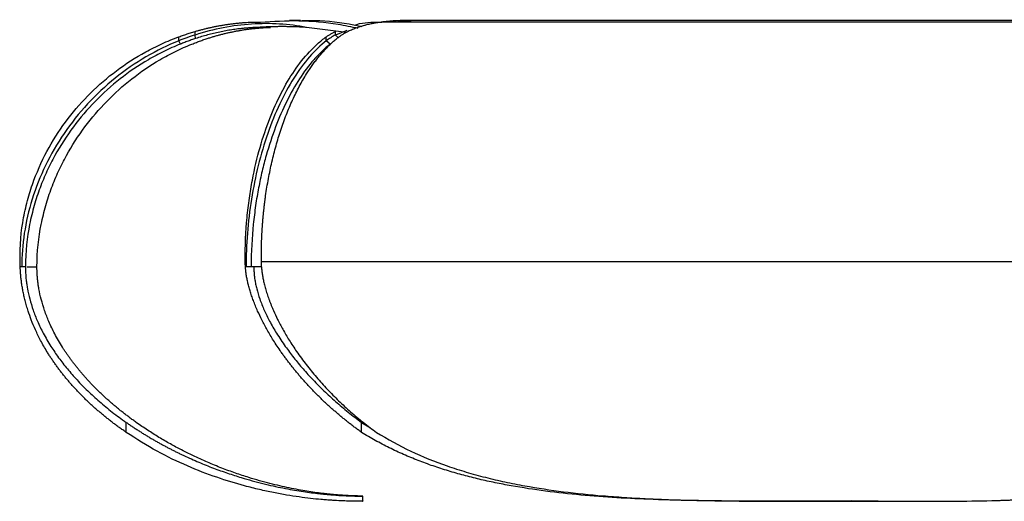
# Paper-space layout '_Izquierda' of a CAD drawing. Header units: millimetres. Extents: x -312 to 192, y 0 to 116.
# Tile 1 of 2: x -312 to -125, y 24 to 116. Entities that reach past the tile are written whole.
import ezdxf

# ---------------------------------------------------------------- set-up
doc = ezdxf.new("R2010")
doc.units = ezdxf.units.MM

psp = doc.layouts.new('_Izquierda')

# ---------------------------------------------------------------- linework, layer by layer
at = {"color": 7, "linetype": 'Continuous', "lineweight": 25}
for p, q in [((-266.65, 114.4), (-264.51, 114.4)), ((-258.76, 115.7), (-260.89, 115.7)), ((-250.02, 113.46), (-257.61, 114.4)), ((-246.51, 114.73), (-247.36, 114.57)), ((-237.75, 115.61), (-241.61, 115.42)), ((-80.48, 115.42), (-241.61, 115.42)), ((-78.94, 115.7), (-239.82, 115.7)), ((-281.88, 111.88), (-281.88, 112.62)), ((-278.82, 112.95), (-278.82, 113.63)), ((-278.7, 112.29), (-278.82, 112.95)), ((-253.88, 111.88), (-253.88, 112.62)), ((-249.98, 113.79), (-252.11, 112.95)), ((-252.11, 112.95), (-252.11, 113.63)), ((-281.61, 111.23), (-281.88, 111.88)), ((-253.14, 111.23), (-253.88, 111.88)), ((-100.57, 69.9), (-266.21, 69.9)), ((-266.21, 68.91), (-266.21, 69.9)), ((-311.05, 68.9), (-312.04, 68.9)), ((-308.85, 68.9), (-308.85, 68.9)), ((-266.21, 68.9), (-269.25, 68.9)), ((-291.9, 37.49), (-291.9, 39.38)), ((-247.17, 37.49), (-247.17, 39.38)), ((-247.17, 39.38), (-245.46, 38.38)), ((-247.03, 25.39), (-246.95, 25.39)), ((-246.99, 24.4), (-246.97, 24.4)), ((-246.97, 24.4), (-246.95, 24.4)), ((-246.94, 24.4), (-246.94, 24.62)), ((-154.91, 24.4), (-154.13, 24.55)), ((-149.03, 24.4), (-154.91, 24.4)), ((-152.68, 24.4), (-151.42, 24.4))]:
    psp.add_line(p, q, dxfattribs=at)
at = {"color": 8, "linetype": 'Continuous', "lineweight": 25}
for p, q in [((-251.56, 112.39), (-252.11, 112.95)), ((-310.69, 68.9), (-308.85, 68.9))]:
    psp.add_line(p, q, dxfattribs=at)
at = {"color": 7, "linetype": 'Continuous', "lineweight": 25}
for points, knots in [([(-257.61, 114.39), (-260.98, 115.04), (-264.51, 115.26), (-271.65, 114.79), (-275.27, 114.1), (-278.82, 112.95)], [0, 0, 0, 0, 0.5, 0.5, 1, 1, 1, 1]), ([(-278.81, 113.63), (-278.6, 113.69), (-278.17, 113.81), (-277.53, 113.99), (-276.88, 114.15), (-276.24, 114.3), (-275.59, 114.45), (-274.94, 114.58), (-274.29, 114.71), (-273.64, 114.82), (-272.99, 114.93), (-272.34, 115.02), (-271.69, 115.11), (-271.03, 115.18), (-270.38, 115.25), (-269.72, 115.3), (-269.06, 115.35), (-268.4, 115.38), (-267.74, 115.4), (-267.07, 115.42), (-266.63, 115.42), (-266.41, 115.42)], [0, 0, 0, 0, 0.05287, 0.105637, 0.158308, 0.210886, 0.263381, 0.315814, 0.368205, 0.420576, 0.472946, 0.525336, 0.57776, 0.630236, 0.682778, 0.735398, 0.788107, 0.840915, 0.89383, 0.946857, 1, 1, 1, 1]), ([(-266.65, 114.4), (-266.88, 114.39), (-267.32, 114.38), (-268, 114.34), (-268.67, 114.3), (-269.33, 114.24), (-270, 114.18), (-270.83, 114.08), (-271.83, 113.94), (-272.98, 113.75), (-274.14, 113.52), (-275.28, 113.26), (-276.43, 112.97), (-277.56, 112.65), (-278.32, 112.41), (-278.7, 112.29)], [0, 0, 0, 0, 0.055278, 0.11041, 0.165402, 0.220264, 0.275008, 0.329646, 0.425422, 0.521008, 0.616509, 0.712046, 0.807749, 0.903719, 1, 1, 1, 1]), ([(-276.5, 112.29), (-276.28, 112.36), (-275.85, 112.5), (-275.2, 112.69), (-274.54, 112.88), (-273.89, 113.06), (-273.23, 113.22), (-272.57, 113.38), (-271.91, 113.52), (-271.25, 113.66), (-270.58, 113.78), (-269.92, 113.9), (-269.25, 114), (-268.58, 114.09), (-267.9, 114.17), (-267.23, 114.24), (-266.55, 114.3), (-265.87, 114.34), (-265.19, 114.38), (-264.74, 114.39), (-264.51, 114.4)], [0, 0, 0, 0, 0.055588, 0.111082, 0.166491, 0.221822, 0.277087, 0.332309, 0.387516, 0.442732, 0.497981, 0.553286, 0.608668, 0.664149, 0.719745, 0.775475, 0.831353, 0.887392, 0.943605, 1, 1, 1, 1]), ([(-257.61, 114.4), (-257.86, 114.41), (-258.36, 114.44), (-259.13, 114.48), (-259.9, 114.51), (-260.69, 114.53), (-261.5, 114.54), (-262.32, 114.55), (-263.16, 114.54), (-264.01, 114.52), (-264.88, 114.5), (-265.76, 114.46), (-266.35, 114.42), (-266.65, 114.4)], [0, 0, 0, 0, 0.082375, 0.166387, 0.252056, 0.339404, 0.428453, 0.519229, 0.611757, 0.706067, 0.802189, 0.900155, 1, 1, 1, 1]), ([(-266.41, 115.42), (-263.96, 115.56), (-259.01, 115.86), (-252.79, 115.3), (-249.12, 114.53), (-247.87, 114.27)], [0, 0, 0, 0, 0.3905556, 0.7923647, 1, 1, 1, 1]), ([(-247.12, 114.52), (-247.93, 114.69), (-251.15, 115.35), (-254.98, 115.77), (-257.98, 115.64), (-258.49, 115.62)], [0, 0, 0, 0, 0.219089, 0.867893, 1, 1, 1, 1]), ([(-241.61, 115.42), (-241.76, 115.42), (-242.06, 115.42), (-242.51, 115.4), (-242.96, 115.38), (-243.4, 115.35), (-243.84, 115.3), (-244.28, 115.25), (-244.72, 115.18), (-245.15, 115.11), (-245.58, 115.02), (-246.01, 114.93), (-246.43, 114.82), (-246.85, 114.71), (-247.27, 114.58), (-247.69, 114.45), (-248.1, 114.3), (-248.51, 114.15), (-248.92, 113.99), (-249.32, 113.81), (-249.59, 113.69), (-249.72, 113.63)], [0, 0, 0, 0, 0.053143, 0.10617, 0.159085, 0.211893, 0.264602, 0.317222, 0.369764, 0.42224, 0.474664, 0.527054, 0.579424, 0.631795, 0.684186, 0.736619, 0.789114, 0.841692, 0.894363, 0.94713, 1, 1, 1, 1]), ([(-248.57, 114.81), (-248.4, 114.87), (-246.89, 115.39), (-245.24, 115.41), (-243.77, 115.42)], [0, 0, 0, 0, 0.110604, 1, 1, 1, 1]), ([(-243.77, 115.42), (-242.05, 115.64), (-240.14, 115.89), (-238.14, 115.63), (-237.94, 115.6)], [0, 0, 0, 0, 0.900921, 1, 1, 1, 1]), ([(-312.06, 69.9), (-312.14, 72.99), (-311.87, 75.73), (-311.15, 79.54), (-310.87, 80.76), (-310.21, 83.13), (-309.83, 84.27), (-308.61, 87.58), (-307.64, 89.64), (-305.47, 93.53), (-304.26, 95.36), (-301.62, 98.8), (-300.19, 100.42), (-297.13, 103.45), (-293.87, 106.28), (-289.24, 109.27), (-286.18, 110.8), (-284.08, 111.76), (-283, 112.21), (-281.88, 112.62)], [0, 0, 0, 0, 0.125, 0.125, 0.1875, 0.1875, 0.25, 0.25, 0.375, 0.375, 0.5, 0.5, 0.625, 0.625, 0.75, 0.875, 0.9375, 0.9375, 1, 1, 1, 1]), ([(-281.88, 112.62), (-281.73, 112.67), (-281.44, 112.78), (-281, 112.93), (-280.56, 113.08), (-280.13, 113.23), (-279.69, 113.37), (-279.25, 113.5), (-278.96, 113.59), (-278.81, 113.63)], [0, 0, 0, 0, 0.144437, 0.288234, 0.431461, 0.574183, 0.716469, 0.858386, 1, 1, 1, 1]), ([(-278.7, 112.29), (-278.84, 112.24), (-279.11, 112.15), (-279.53, 112.01), (-279.94, 111.86), (-280.36, 111.71), (-280.78, 111.56), (-281.19, 111.4), (-281.47, 111.28), (-281.61, 111.23)], [0, 0, 0, 0, 0.1414122, 0.2831931, 0.4254102, 0.5681314, 0.7114247, 0.8553583, 1, 1, 1, 1]), ([(-279.41, 111.23), (-279.27, 111.28), (-278.99, 111.4), (-278.57, 111.56), (-278.16, 111.71), (-277.74, 111.86), (-277.33, 112.01), (-276.91, 112.15), (-276.64, 112.24), (-276.5, 112.29)], [0, 0, 0, 0, 0.1446397, 0.2885719, 0.4318646, 0.5745858, 0.7168035, 0.8585857, 1, 1, 1, 1]), ([(-269.27, 69.9), (-269.31, 72.99), (-269.17, 75.73), (-268.81, 79.54), (-268.66, 80.76), (-268.32, 83.13), (-268.14, 84.27), (-267.51, 87.58), (-267.02, 89.64), (-265.91, 93.53), (-265.29, 95.36), (-263.94, 98.8), (-263.22, 100.42), (-261.66, 103.45), (-259.99, 106.28), (-257.63, 109.27), (-256.07, 110.8), (-255, 111.76), (-254.45, 112.21), (-253.88, 112.62)], [0, 0, 0, 0, 0.125, 0.125, 0.1875, 0.1875, 0.25, 0.25, 0.375, 0.375, 0.5, 0.5, 0.625, 0.625, 0.75, 0.875, 0.9375, 0.9375, 1, 1, 1, 1]), ([(-266.21, 69.9), (-266.21, 70.12), (-266.22, 70.56), (-266.22, 71.23), (-266.21, 71.89), (-266.2, 72.55), (-266.19, 73.21), (-266.17, 73.87), (-266.14, 74.53), (-266.11, 75.19), (-266.07, 75.85), (-266.03, 76.51), (-265.98, 77.17), (-265.93, 77.83), (-265.87, 78.49), (-265.8, 79.15), (-265.73, 79.8), (-265.66, 80.46), (-265.58, 81.12), (-265.49, 81.77), (-265.28, 83.31), (-264.89, 85.69), (-264.23, 88.86), (-263.45, 91.93), (-262.53, 94.94), (-261.48, 97.86), (-260.3, 100.64), (-259.02, 103.23), (-257.93, 105.1), (-257.1, 106.38), (-256.57, 107.15), (-256.03, 107.9), (-255.49, 108.6), (-254.93, 109.28), (-254.37, 109.92), (-253.8, 110.53), (-253.22, 111.1), (-252.63, 111.64), (-252.03, 112.15), (-251.63, 112.47), (-251.43, 112.62)], [0, 0, 0, 0, 0.011903, 0.023796, 0.035682, 0.047565, 0.059447, 0.071332, 0.083224, 0.095125, 0.107039, 0.118969, 0.130917, 0.142889, 0.154885, 0.16691, 0.178967, 0.191059, 0.203189, 0.215359, 0.227574, 0.289085, 0.350626, 0.412578, 0.475313, 0.541322, 0.607035, 0.672865, 0.739223, 0.76322, 0.787104, 0.810892, 0.834603, 0.858256, 0.881869, 0.905461, 0.929052, 0.952659, 0.976302, 1, 1, 1, 1]), ([(-253.88, 112.62), (-253.8, 112.67), (-253.65, 112.78), (-253.41, 112.93), (-253.17, 113.08), (-252.92, 113.23), (-252.66, 113.37), (-252.39, 113.5), (-252.2, 113.59), (-252.11, 113.63)], [0, 0, 0, 0, 0.1444366, 0.2882342, 0.4314605, 0.574183, 0.7164692, 0.858386, 1, 1, 1, 1]), ([(-249.72, 113.63), (-249.81, 113.59), (-249.99, 113.5), (-250.25, 113.37), (-250.5, 113.23), (-250.75, 113.08), (-250.98, 112.93), (-251.21, 112.78), (-251.36, 112.67), (-251.43, 112.62)], [0, 0, 0, 0, 0.141614, 0.283531, 0.425817, 0.568539, 0.711766, 0.855563, 1, 1, 1, 1]), ([(-281.88, 111.88), (-286.14, 110.17), (-290.27, 107.75), (-295.86, 103.26), (-297.61, 101.61), (-300.86, 98.1), (-302.35, 96.22), (-305.03, 92.31), (-306.21, 90.26), (-308.24, 86.08), (-309.08, 83.94), (-310.43, 79.63), (-310.93, 77.46), (-311.59, 73.14), (-311.76, 71), (-311.76, 68.9)], [0, 0, 0, 0, 0.25, 0.25, 0.375, 0.375, 0.5, 0.5, 0.625, 0.625, 0.75, 0.75, 0.875, 0.875, 1, 1, 1, 1]), ([(-281.61, 111.23), (-282.69, 110.8), (-283.73, 110.33), (-285.75, 109.34), (-288.69, 107.76), (-293.16, 104.72), (-296.31, 101.87), (-299.27, 98.83), (-302.05, 95.62), (-304.98, 91.08), (-306.49, 88.11), (-307.43, 86.07), (-307.87, 85.02), (-308.68, 82.85), (-309.05, 81.73), (-309.71, 79.42), (-310, 78.23), (-310.75, 74.52), (-311.05, 71.86), (-311.05, 68.9)], [0, 0, 0, 0, 0.0625, 0.0625, 0.125, 0.25, 0.375, 0.375, 0.5, 0.625, 0.6875, 0.6875, 0.75, 0.75, 0.8125, 0.8125, 0.875, 0.875, 1, 1, 1, 1]), ([(-308.85, 68.9), (-308.85, 71.86), (-308.54, 74.52), (-307.8, 78.23), (-307.51, 79.42), (-306.85, 81.73), (-306.47, 82.85), (-305.66, 85.02), (-305.22, 86.07), (-304.28, 88.11), (-302.78, 91.08), (-299.84, 95.62), (-297.07, 98.83), (-294.11, 101.87), (-290.96, 104.72), (-286.49, 107.76), (-283.55, 109.34), (-281.53, 110.33), (-280.48, 110.8), (-279.41, 111.23)], [0, 0, 0, 0, 0.125, 0.125, 0.1875, 0.1875, 0.25, 0.25, 0.3125, 0.3125, 0.375, 0.5, 0.625, 0.625, 0.75, 0.875, 0.9375, 0.9375, 1, 1, 1, 1]), ([(-253.88, 111.88), (-256.05, 110.17), (-258.16, 107.75), (-261, 103.26), (-261.9, 101.61), (-263.56, 98.1), (-264.32, 96.22), (-265.68, 92.31), (-266.29, 90.26), (-267.32, 86.08), (-267.75, 83.94), (-268.44, 79.63), (-268.69, 77.46), (-269.03, 73.14), (-269.11, 71), (-269.11, 68.9)], [0, 0, 0, 0, 0.25, 0.25, 0.375, 0.375, 0.5, 0.5, 0.625, 0.625, 0.75, 0.75, 0.875, 0.875, 1, 1, 1, 1]), ([(-253.14, 111.23), (-253.69, 110.8), (-254.22, 110.33), (-255.25, 109.34), (-256.75, 107.76), (-259.03, 104.72), (-260.64, 101.87), (-262.15, 98.83), (-263.56, 95.62), (-265.06, 91.08), (-265.83, 88.11), (-266.31, 86.07), (-266.53, 85.02), (-266.95, 82.85), (-267.14, 81.73), (-267.47, 79.42), (-267.62, 78.23), (-268, 74.52), (-268.16, 71.86), (-268.16, 68.9)], [0, 0, 0, 0, 0.0625, 0.0625, 0.125, 0.25, 0.375, 0.375, 0.5, 0.625, 0.6875, 0.6875, 0.75, 0.75, 0.8125, 0.8125, 0.875, 0.875, 1, 1, 1, 1]), ([(-291.89, 37.49), (-292.11, 37.64), (-292.54, 37.94), (-293.18, 38.39), (-293.81, 38.85), (-294.44, 39.32), (-295.05, 39.79), (-295.65, 40.27), (-296.24, 40.75), (-296.83, 41.24), (-297.4, 41.73), (-297.97, 42.23), (-298.53, 42.74), (-299.08, 43.25), (-299.61, 43.76), (-300.14, 44.28), (-300.66, 44.81), (-301.17, 45.34), (-301.67, 45.88), (-302.17, 46.42), (-302.65, 46.97), (-303.12, 47.53), (-303.58, 48.09), (-304.04, 48.65), (-304.48, 49.23), (-304.91, 49.81), (-305.34, 50.39), (-305.75, 50.98), (-306.16, 51.58), (-306.55, 52.18), (-307.24, 53.29), (-308.14, 54.87), (-309.13, 56.89), (-309.91, 58.76), (-310.46, 60.29), (-310.83, 61.52), (-311.1, 62.49), (-311.33, 63.43), (-311.52, 64.33), (-311.67, 65.2), (-311.8, 66.03), (-311.9, 66.81), (-311.97, 67.56), (-312.01, 68.25), (-312.03, 68.69), (-312.04, 68.91)], [0, 0, 0, 0, 0.020812, 0.041507, 0.062086, 0.082554, 0.102912, 0.123164, 0.143312, 0.16336, 0.183309, 0.203165, 0.222929, 0.242604, 0.262194, 0.281703, 0.301132, 0.320487, 0.339771, 0.358986, 0.378138, 0.397229, 0.416264, 0.435247, 0.454182, 0.473073, 0.491925, 0.510742, 0.529532, 0.548299, 0.567052, 0.631413, 0.689654, 0.741684, 0.787312, 0.813888, 0.83934, 0.863655, 0.886809, 0.908778, 0.929547, 0.949093, 0.967381, 0.984366, 1, 1, 1, 1]), ([(-311.04, 68.9), (-311.04, 68.77), (-311.04, 68.51), (-311.03, 68.11), (-311.01, 67.7), (-310.99, 67.3), (-310.96, 66.89), (-310.92, 66.47), (-310.87, 66.05), (-310.81, 65.63), (-310.74, 65.2), (-310.58, 64.26), (-310.23, 62.73), (-309.6, 60.68), (-308.75, 58.5), (-307.63, 56.19), (-306.5, 54.26), (-305.49, 52.73), (-304.74, 51.66), (-303.93, 50.6), (-303.08, 49.54), (-302.19, 48.48), (-301.24, 47.44), (-300.25, 46.4), (-299.21, 45.37), (-298.12, 44.34), (-296.97, 43.33), (-295.78, 42.32), (-294.54, 41.33), (-293.24, 40.34), (-292.35, 39.71), (-291.9, 39.38)], [0, 0, 0, 0, 0.010158, 0.020453, 0.030885, 0.041454, 0.052159, 0.063003, 0.073989, 0.085119, 0.0964, 0.107836, 0.160695, 0.220038, 0.28038, 0.350421, 0.430068, 0.465646, 0.501899, 0.538858, 0.576553, 0.615013, 0.654264, 0.694332, 0.735246, 0.777033, 0.819719, 0.863331, 0.907895, 0.953442, 1, 1, 1, 1]), ([(-290, 39.38), (-290.21, 39.54), (-290.64, 39.84), (-291.27, 40.31), (-291.89, 40.78), (-292.5, 41.25), (-293.1, 41.72), (-293.68, 42.2), (-294.25, 42.68), (-294.81, 43.16), (-295.36, 43.64), (-295.9, 44.13), (-296.43, 44.61), (-296.94, 45.1), (-297.45, 45.6), (-297.94, 46.09), (-298.42, 46.58), (-298.89, 47.08), (-299.35, 47.58), (-299.8, 48.08), (-300.24, 48.59), (-300.67, 49.09), (-301.08, 49.6), (-301.49, 50.1), (-301.88, 50.61), (-302.27, 51.12), (-302.64, 51.63), (-303, 52.15), (-303.36, 52.66), (-303.7, 53.18), (-304.44, 54.33), (-305.46, 56.09), (-306.57, 58.41), (-307.42, 60.6), (-308.05, 62.68), (-308.41, 64.31), (-308.61, 65.46), (-308.7, 66.17), (-308.77, 66.87), (-308.82, 67.56), (-308.85, 68.23), (-308.85, 68.68), (-308.85, 68.9)], [0, 0, 0, 0, 0.022367, 0.044502, 0.06641, 0.088092, 0.109553, 0.130795, 0.151822, 0.172637, 0.193243, 0.213642, 0.233838, 0.253833, 0.27363, 0.293233, 0.312644, 0.331866, 0.350902, 0.369755, 0.388429, 0.406926, 0.425249, 0.443401, 0.461385, 0.479205, 0.496863, 0.514363, 0.531708, 0.548903, 0.56595, 0.646237, 0.716829, 0.77764, 0.837834, 0.891401, 0.910517, 0.929204, 0.947485, 0.965375, 0.98288, 1, 1, 1, 1]), ([(-247.17, 37.49), (-247.38, 37.64), (-247.79, 37.94), (-248.41, 38.39), (-249.01, 38.85), (-249.62, 39.32), (-250.21, 39.79), (-250.8, 40.27), (-251.38, 40.75), (-251.95, 41.24), (-252.52, 41.73), (-253.08, 42.23), (-253.64, 42.74), (-254.19, 43.25), (-254.73, 43.76), (-255.26, 44.28), (-255.79, 44.81), (-256.31, 45.34), (-256.83, 45.88), (-257.34, 46.42), (-257.84, 46.97), (-258.34, 47.53), (-258.83, 48.09), (-259.31, 48.65), (-259.78, 49.23), (-260.25, 49.81), (-260.71, 50.39), (-261.17, 50.98), (-261.61, 51.58), (-262.06, 52.18), (-262.84, 53.29), (-263.89, 54.87), (-265.09, 56.89), (-266.09, 58.76), (-266.82, 60.29), (-267.35, 61.52), (-267.73, 62.49), (-268.06, 63.43), (-268.36, 64.33), (-268.61, 65.2), (-268.81, 66.03), (-268.98, 66.81), (-269.11, 67.56), (-269.2, 68.25), (-269.24, 68.69), (-269.25, 68.91)], [0, 0, 0, 0, 0.020812, 0.041507, 0.062086, 0.082554, 0.102912, 0.123164, 0.143312, 0.16336, 0.183309, 0.203165, 0.222929, 0.242604, 0.262194, 0.281703, 0.301132, 0.320487, 0.339771, 0.358986, 0.378138, 0.397229, 0.416264, 0.435247, 0.454182, 0.473073, 0.491925, 0.510742, 0.529532, 0.548299, 0.567052, 0.631413, 0.689654, 0.741684, 0.787312, 0.813888, 0.83934, 0.863655, 0.886809, 0.908778, 0.929547, 0.949093, 0.967381, 0.984366, 1, 1, 1, 1]), ([(-267.64, 68.9), (-267.64, 68.77), (-267.64, 68.51), (-267.63, 68.11), (-267.6, 67.7), (-267.56, 67.3), (-267.52, 66.89), (-267.46, 66.47), (-267.39, 66.05), (-267.31, 65.63), (-267.21, 65.2), (-266.98, 64.26), (-266.51, 62.73), (-265.69, 60.68), (-264.62, 58.5), (-263.29, 56.19), (-261.99, 54.26), (-260.88, 52.73), (-260.06, 51.66), (-259.19, 50.6), (-258.3, 49.54), (-257.36, 48.48), (-256.39, 47.44), (-255.37, 46.4), (-254.32, 45.37), (-253.23, 44.34), (-252.1, 43.33), (-250.92, 42.32), (-249.71, 41.33), (-248.46, 40.34), (-247.61, 39.71), (-247.17, 39.38)], [0, 0, 0, 0, 0.010158, 0.020453, 0.030885, 0.041454, 0.052159, 0.063003, 0.073989, 0.085119, 0.0964, 0.107836, 0.160695, 0.220038, 0.28038, 0.350421, 0.430068, 0.465646, 0.501899, 0.538858, 0.576553, 0.615013, 0.654264, 0.694332, 0.735246, 0.777033, 0.819719, 0.863331, 0.907895, 0.953442, 1, 1, 1, 1]), ([(-266.19, 68.91), (-266.19, 68.79), (-266.17, 68.56), (-266.13, 68.19), (-266.09, 67.81), (-266.03, 67.42), (-265.96, 67.01), (-265.88, 66.59), (-265.78, 66.16), (-265.68, 65.71), (-265.56, 65.25), (-265.43, 64.78), (-265.29, 64.3), (-265.13, 63.8), (-264.96, 63.3), (-264.78, 62.78), (-264.59, 62.26), (-264.38, 61.73), (-264.15, 61.18), (-263.75, 60.25), (-263.1, 58.86), (-262.11, 56.98), (-260.91, 54.94), (-259.72, 53.12), (-258.62, 51.58), (-257.69, 50.35), (-256.73, 49.14), (-255.75, 47.96), (-254.74, 46.8), (-253.69, 45.67), (-252.62, 44.56), (-251.53, 43.48), (-250.4, 42.42), (-249.25, 41.39), (-248.07, 40.37), (-246.86, 39.39), (-245.62, 38.42), (-244.78, 37.8), (-244.36, 37.49)], [0, 0, 0, 0, 0.008449, 0.017311, 0.026576, 0.036236, 0.046284, 0.056712, 0.067514, 0.078684, 0.090217, 0.102111, 0.114363, 0.12697, 0.13993, 0.153237, 0.166887, 0.180877, 0.195205, 0.20987, 0.255635, 0.307917, 0.366518, 0.431342, 0.470306, 0.509364, 0.548573, 0.587975, 0.627607, 0.667506, 0.707704, 0.748234, 0.789128, 0.830412, 0.872115, 0.914263, 0.956884, 1, 1, 1, 1]), ([(-291.9, 39.38), (-291.69, 39.24), (-291.29, 38.96), (-290.68, 38.55), (-290.06, 38.15), (-289.45, 37.75), (-288.84, 37.37), (-288.23, 36.99), (-287.62, 36.62), (-287.01, 36.26), (-286.4, 35.91), (-285.79, 35.57), (-285.18, 35.23), (-284.57, 34.9), (-283.96, 34.58), (-283.36, 34.27), (-282.75, 33.96), (-282.15, 33.66), (-281.54, 33.37), (-280.19, 32.73), (-278.1, 31.8), (-275.32, 30.69), (-272.63, 29.73), (-269.44, 28.71), (-265.86, 27.73), (-262.04, 26.88), (-258.56, 26.28), (-256.24, 25.97), (-254.8, 25.81), (-254.07, 25.74), (-253.37, 25.67), (-252.7, 25.62), (-252.06, 25.57), (-251.46, 25.53), (-250.89, 25.5), (-250.36, 25.47), (-249.86, 25.45), (-249.4, 25.43), (-248.98, 25.42), (-248.6, 25.41), (-248.25, 25.4), (-247.95, 25.4), (-247.68, 25.4), (-247.45, 25.39), (-247.27, 25.39), (-247.12, 25.39), (-247.06, 25.39), (-247.03, 25.39)], [0, 0, 0, 0, 0.008888, 0.01776, 0.026618, 0.035463, 0.044296, 0.053116, 0.061926, 0.070725, 0.079516, 0.088297, 0.097071, 0.105838, 0.114598, 0.123353, 0.132102, 0.140846, 0.149587, 0.158324, 0.200037, 0.241477, 0.282698, 0.323749, 0.392379, 0.461446, 0.531198, 0.601912, 0.62131, 0.64084, 0.660509, 0.680322, 0.700287, 0.72041, 0.740699, 0.761161, 0.781804, 0.802636, 0.823664, 0.844898, 0.866345, 0.888014, 0.909914, 0.932054, 0.954443, 0.977088, 1, 1, 1, 1]), ([(-246.95, 25.39), (-246.96, 25.39), (-246.97, 25.39), (-247, 25.39), (-247.04, 25.39), (-247.09, 25.39), (-247.15, 25.39), (-247.21, 25.39), (-247.29, 25.39), (-247.38, 25.4), (-247.47, 25.4), (-247.58, 25.4), (-247.69, 25.4), (-247.81, 25.4), (-247.94, 25.41), (-248.08, 25.41), (-248.23, 25.41), (-248.39, 25.42), (-248.55, 25.42), (-248.73, 25.43), (-248.91, 25.44), (-249.11, 25.44), (-249.31, 25.45), (-249.52, 25.46), (-249.73, 25.47), (-249.96, 25.48), (-250.19, 25.5), (-250.44, 25.51), (-250.69, 25.53), (-250.95, 25.54), (-251.21, 25.56), (-251.49, 25.58), (-251.77, 25.6), (-252.06, 25.63), (-252.35, 25.65), (-252.66, 25.68), (-252.97, 25.71), (-253.29, 25.74), (-253.62, 25.78), (-253.95, 25.82), (-254.29, 25.85), (-255.41, 25.99), (-257.48, 26.28), (-260.83, 26.89), (-264.53, 27.73), (-268.01, 28.71), (-271.11, 29.73), (-273.74, 30.69), (-276.45, 31.8), (-278.65, 32.8), (-280.3, 33.6), (-281.36, 34.14), (-282.44, 34.7), (-283.51, 35.29), (-284.59, 35.9), (-285.67, 36.54), (-286.75, 37.21), (-287.84, 37.91), (-288.92, 38.63), (-289.64, 39.13), (-290, 39.38)], [0, 0, 0, 0, 0.010914, 0.021767, 0.03256, 0.043294, 0.053969, 0.064588, 0.07515, 0.085657, 0.096109, 0.106508, 0.116854, 0.127149, 0.137393, 0.147587, 0.157733, 0.167831, 0.177882, 0.187886, 0.197846, 0.207761, 0.217633, 0.227462, 0.23725, 0.246997, 0.256704, 0.266371, 0.276001, 0.285592, 0.295147, 0.304666, 0.314149, 0.323598, 0.333013, 0.342395, 0.351745, 0.361063, 0.37035, 0.379606, 0.388833, 0.398032, 0.468753, 0.538513, 0.607588, 0.676226, 0.717253, 0.758448, 0.79986, 0.841544, 0.857285, 0.873038, 0.888809, 0.904599, 0.920414, 0.936256, 0.952131, 0.968044, 0.983998, 1, 1, 1, 1]), ([(-246.99, 24.4), (-247.11, 24.4), (-247.36, 24.4), (-249, 24.41), (-250.92, 24.47), (-252.39, 24.56), (-252.85, 24.58), (-253.34, 24.62), (-253.84, 24.65), (-254.35, 24.7), (-255.32, 24.78), (-256.83, 24.93), (-259.01, 25.21), (-261.37, 25.57), (-263.9, 26.03), (-266.57, 26.61), (-270.1, 27.49), (-274.64, 28.86), (-280.24, 31.02), (-286.07, 33.77), (-289.94, 36.25), (-291.89, 37.49)], [0, 0, 0, 0, 0.100633, 0.203294, 0.313103, 0.327152, 0.341131, 0.355042, 0.368888, 0.382671, 0.396394, 0.443955, 0.490956, 0.53749, 0.583637, 0.629472, 0.675067, 0.755651, 0.836392, 0.917663, 1, 1, 1, 1]), ([(-154.91, 24.4), (-155.22, 24.4), (-155.84, 24.4), (-156.78, 24.4), (-157.71, 24.4), (-158.64, 24.4), (-159.57, 24.4), (-160.5, 24.4), (-161.43, 24.4), (-162.36, 24.4), (-163.29, 24.4), (-164.22, 24.4), (-165.15, 24.4), (-166.08, 24.4), (-167.01, 24.4), (-167.94, 24.4), (-168.86, 24.41), (-169.79, 24.41), (-170.72, 24.41), (-171.64, 24.41), (-172.57, 24.42), (-173.49, 24.42), (-174.42, 24.43), (-175.34, 24.43), (-176.26, 24.44), (-177.18, 24.45), (-178.1, 24.45), (-179.02, 24.46), (-179.94, 24.47), (-180.86, 24.48), (-181.78, 24.5), (-182.69, 24.51), (-183.61, 24.53), (-184.52, 24.54), (-185.44, 24.56), (-186.35, 24.58), (-187.26, 24.6), (-188.17, 24.63), (-189.08, 24.65), (-189.98, 24.68), (-190.89, 24.71), (-193.78, 24.81), (-198.66, 25.04), (-205.49, 25.55), (-212.19, 26.28), (-217.1, 27.03), (-220.27, 27.62), (-221.79, 27.92), (-223.3, 28.24), (-224.8, 28.58), (-226.29, 28.95), (-227.77, 29.33), (-229.23, 29.74), (-230.69, 30.17), (-232.14, 30.62), (-233.57, 31.1), (-235, 31.61), (-236.41, 32.14), (-237.8, 32.7), (-239.19, 33.29), (-240.56, 33.91), (-241.91, 34.56), (-243.25, 35.24), (-244.58, 35.96), (-245.89, 36.7), (-246.75, 37.23), (-247.17, 37.49)], [0, 0, 0, 0, 0.010992, 0.021922, 0.03279, 0.043599, 0.054349, 0.065041, 0.075675, 0.086254, 0.096777, 0.107246, 0.117661, 0.128025, 0.138337, 0.148599, 0.158812, 0.168977, 0.179094, 0.189165, 0.19919, 0.209172, 0.21911, 0.229005, 0.238859, 0.248672, 0.258446, 0.268181, 0.277878, 0.287538, 0.297161, 0.30675, 0.316304, 0.325824, 0.335312, 0.344767, 0.354192, 0.363585, 0.372949, 0.382284, 0.391591, 0.40087, 0.471445, 0.540873, 0.609438, 0.677385, 0.693389, 0.709388, 0.725386, 0.741385, 0.757388, 0.773397, 0.789415, 0.805445, 0.821489, 0.83755, 0.853632, 0.869738, 0.885872, 0.902039, 0.918243, 0.934488, 0.95078, 0.967125, 0.98353, 1, 1, 1, 1]), ([(-244.36, 37.49), (-242.21, 36.25), (-237.94, 33.77), (-232.11, 31.48), (-227.32, 29.93), (-223.66, 28.93), (-219.94, 28.06), (-215.02, 27.1), (-208.82, 26.16), (-203.16, 25.59), (-199.31, 25.29), (-197.3, 25.15), (-195.29, 25.02), (-193.26, 24.92), (-191.22, 24.82), (-186.8, 24.65), (-179.91, 24.49), (-170.62, 24.41), (-161.43, 24.4), (-155.58, 24.4), (-152.68, 24.4)], [0, 0, 0, 0, 0.082308, 0.163557, 0.203972, 0.244308, 0.284606, 0.324905, 0.401713, 0.479343, 0.49986, 0.520465, 0.541165, 0.561969, 0.582883, 0.603917, 0.698638, 0.796844, 0.89943, 1, 1, 1, 1]), ([(-151.42, 24.4), (-148.61, 24.4), (-142.92, 24.4), (-134.86, 24.41), (-129.52, 24.47), (-126.51, 24.56), (-125.61, 24.58), (-124.72, 24.62), (-123.86, 24.65), (-123.02, 24.7), (-121.52, 24.78), (-119.45, 24.93), (-116.96, 25.21), (-114.69, 25.57), (-112.65, 26.03), (-110.82, 26.61), (-108.78, 27.49), (-106.73, 28.86), (-104.92, 31.02), (-103.58, 33.77), (-103.08, 36.25), (-102.82, 37.49)], [0, 0, 0, 0, 0.1006326, 0.2032937, 0.3131033, 0.3271522, 0.3411309, 0.3550421, 0.3688882, 0.3826714, 0.3963941, 0.4439551, 0.490956, 0.5374895, 0.5836373, 0.6294725, 0.6750673, 0.7556509, 0.8363916, 0.9176628, 1, 1, 1, 1]), ([(-247.03, 25.39), (-247.02, 25.35), (-247.02, 25.27), (-247.01, 25.16), (-247.01, 25.05), (-247, 24.93), (-246.99, 24.78), (-246.98, 24.64), (-246.97, 24.53), (-246.96, 24.46), (-246.95, 24.41), (-246.95, 24.4), (-246.95, 24.4)], [0, 0, 0, 0, 0.068907, 0.136387, 0.2025, 0.267313, 0.396592, 0.523882, 0.645748, 0.765238, 0.883072, 1, 1, 1, 1]), ([(-246.95, 24.4), (-246.95, 24.4), (-246.95, 24.4), (-246.95, 24.42), (-246.94, 24.44), (-246.94, 24.48), (-246.94, 24.53), (-246.94, 24.58), (-246.94, 24.65), (-246.94, 24.72), (-246.94, 24.81), (-246.94, 24.91), (-246.95, 25.01), (-246.95, 25.13), (-246.95, 25.25), (-246.95, 25.35), (-246.95, 25.39)], [0, 0, 0, 0, 0.067493, 0.135059, 0.202839, 0.270972, 0.339596, 0.408843, 0.478846, 0.54973, 0.621617, 0.694624, 0.768863, 0.844439, 0.921453, 1, 1, 1, 1])]:
    psp.add_open_spline(points, degree=3, knots=knots, dxfattribs=at)
for points in [[(-278.82, 112.95), (-279.83, 112.64), (-280.86, 112.28), (-281.88, 111.88)], [(-252.11, 112.95), (-252.76, 112.64), (-253.35, 112.28), (-253.88, 111.88)], [(-312.04, 68.91), (-312.05, 69.23), (-312.06, 69.56), (-312.06, 69.9)], [(-269.25, 68.91), (-269.26, 69.23), (-269.27, 69.56), (-269.27, 69.9)]]:
    psp.add_open_spline(points, degree=3, dxfattribs=at)

doc.saveas('drawing.dxf')
